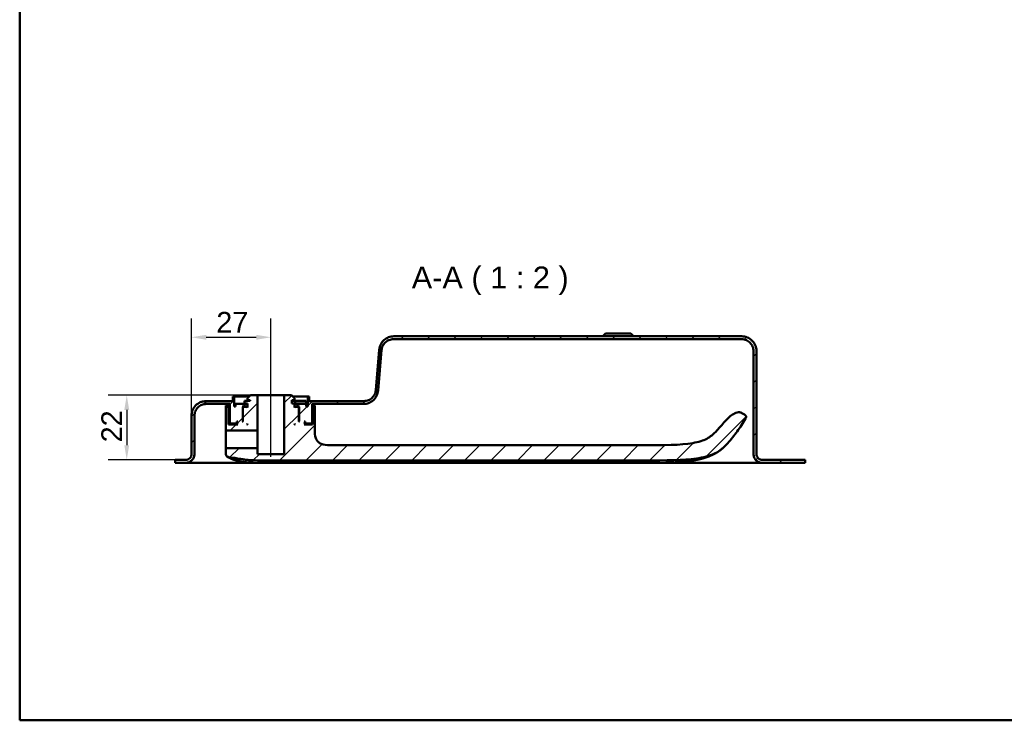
# Model space of a CAD drawing. Header units: millimetres. Extents: x 20 to 833, y 20 to 574.
# Tile 1 of 14: x 20 to 355, y 20 to 258. Entities that reach past the tile are written whole.
import ezdxf

# ---------------------------------------------------------------- set-up
doc = ezdxf.new("R2010")
doc.units = ezdxf.units.MM
doc.header["$LTSCALE"] = 2
for name, color, linetype, lineweight in [('Bemaßungen(DIN)', 7, 'Continuous', 25), ('Mittellinie(DIN)', 7, 'Continuous', 25), ('Sichtbare Kanten(DIN)', 7, 'Continuous', 50), ('Skizziergeometrie(DIN)', 7, 'Continuous', 50), ('Symbole(DIN)', 7, 'Continuous', 25)]:
    doc.layers.add(name, color=color, linetype=linetype, lineweight=lineweight)
doc.layers.add('Schraffur', color=179, linetype='Continuous', lineweight=9, true_color=0x1e1e47)
doc.styles.add('Aktuell-DINGroßer Text', font='arial.ttf')
doc.styles.add('STANDARD-DIN~0', font='arial.ttf')
doc.dimstyles.new('CAD-LAN', dxfattribs={"dimscale": 2, "dimtxt": 3.5, "dimasz": 2.5, "dimexe": 3.175, "dimexo": 0, "dimgap": 0.8, "dimtad": 1, "dimrnd": 1e-08, "dimtxsty": 'STANDARD-DIN~0', "dimcen": 0.09, "dimdle": 10, "dimclrd": 250, "dimclre": 250, "dimclrt": 250, "dimadec": 0, "dimazin": 2, "dimtfac": 1, "dimtmove": 0, "dimatfit": 3, "dimfxl": 1, "dimtolj": 1, "dimtzin": 0, "dimlwd": 25, "dimlwe": 25, "dimarcsym": 0})

# ---------------------------------------------------------------- blocks, each defined once
blk = doc.blocks.new('Ränder Standardrahmen')
at = {"layer": 'Skizziergeometrie(DIN)', "flags": 128}
blk.add_lwpolyline([(10, 10), (10, 287), (410, 287), (410, 10), (10, 10)], dxfattribs=at)
blk = doc.blocks.new('*D26')
at = {"layer": 'Bemaßungen(DIN)', "color": 250, "linetype": 'Continuous', "lineweight": 25, "true_color": 0x3f3f3f, "transparency": 16777216}
for p, q in [((78.38, 123.5), (78.38, 156.52)), ((105.38, 135.5), (105.38, 156.52)), ((83.38, 150.17), (100.38, 150.17))]:
    blk.add_line(p, q, dxfattribs=at)
at = {"layer": 'Bemaßungen(DIN)', "color": 250, "linetype": 'Continuous', "true_color": 0x3f3f3f, "transparency": 16777216}
for points in [[(83.38, 151), (83.38, 149.33), (78.38, 150.17)], [(100.38, 151), (100.38, 149.33), (105.38, 150.17)]]:
    blk.add_solid(points, dxfattribs=at)
at = {"layer": 'Defpoints', "color": 0, "linetype": 'Continuous', "transparency": 16777216}
for p in [(105.38, 150.17), (105.38, 135.5), (78.38, 123.5)]:
    blk.add_point(p, dxfattribs=at)
at = {"layer": 'Bemaßungen(DIN)', "color": 250, "linetype": 'Continuous', "lineweight": 25, "true_color": 0x3f3f3f, "transparency": 16777216, "insert": (86.81, 158.79), "char_height": 7, "attachment_point": 1, "style": 'STANDARD-DIN~0'}
blk.add_mtext('\\A1;27', dxfattribs=at)
blk = doc.blocks.new('*D27')
at = {"layer": 'Bemaßungen(DIN)', "color": 250, "linetype": 'Continuous', "lineweight": 25, "true_color": 0x3f3f3f, "transparency": 16777216}
for p, q in [((98.38, 130.5), (50.03, 130.5)), ((56.38, 125.5), (56.38, 113.5)), ((73.88, 108.5), (50.03, 108.5))]:
    blk.add_line(p, q, dxfattribs=at)
at = {"layer": 'Bemaßungen(DIN)', "color": 250, "linetype": 'Continuous', "true_color": 0x3f3f3f, "transparency": 16777216}
for points in [[(55.55, 125.5), (57.22, 125.5), (56.38, 130.5)], [(55.55, 113.5), (57.22, 113.5), (56.38, 108.5)]]:
    blk.add_solid(points, dxfattribs=at)
at = {"layer": 'Defpoints', "color": 0, "linetype": 'Continuous', "transparency": 16777216}
for p in [(98.38, 130.5), (56.38, 108.5), (73.88, 108.5)]:
    blk.add_point(p, dxfattribs=at)
at = {"layer": 'Bemaßungen(DIN)', "color": 250, "linetype": 'Continuous', "lineweight": 25, "true_color": 0x3f3f3f, "transparency": 16777216, "insert": (47.75, 114.46), "char_height": 7, "attachment_point": 1, "rotation": 90, "style": 'STANDARD-DIN~0'}
blk.add_mtext('\\A1;22', dxfattribs=at)

msp = doc.modelspace()

# ---------------------------------------------------------------- hatches: boundary and pattern name
at = {"layer": 'Schraffur'}
h = msp.add_hatch(dxfattribs=at)
h.set_pattern_fill('ANSI31', color=256, scale=50.8, style=0)
h.set_pattern_definition([(45, (0, 0), (-4.49013, 4.49013), [])])
edge = h.paths.add_edge_path()
edge.add_spline(control_points=[(79.384, 123.5), (79.384, 123.778), (79.412, 124.055), (79.525, 124.591), (79.607, 124.848), (79.925, 125.578), (80.229, 126.015), (80.976, 126.735), (81.409, 127.017), (82.361, 127.402), (82.868, 127.5), (83.384, 127.5)], knot_values=[-0.6314442, -0.6314442, -0.6314442, -0.6314442, -0.5478443, -0.5478443, -0.4667749, -0.4667749, -0.3085769, -0.3085769, -0.1547676, -0.1547676, 0, 0, 0, 0], degree=3, periodic=0)
edge.add_line((83.384, 127.5), (91.384, 127.5))
edge.add_line((91.384, 127.5), (91.384, 121.1))
edge.add_line((91.384, 121.1), (91.584, 120.9))
edge.add_line((91.584, 120.9), (93.684, 120.9))
edge.add_line((93.684, 120.9), (93.784, 121))
edge.add_line((93.784, 121), (93.784, 121.5))
edge.add_line((93.784, 121.5), (94.084, 121.5))
edge.add_line((94.084, 121.5), (93.884, 121.3))
edge.add_line((93.884, 121.3), (93.884, 120.7))
edge.add_line((93.884, 120.7), (94.084, 120.5))
edge.add_line((94.084, 120.5), (90.944, 120.5))
edge.add_line((90.944, 120.5), (90.944, 127))
edge.add_line((90.944, 127), (90.06, 127))
edge.add_line((90.06, 127), (90.06, 118.699))
edge.add_spline(control_points=[(90.06, 118.699), (90.06, 118.686), (90.062, 118.672), (90.067, 118.645), (90.071, 118.632), (90.087, 118.596), (90.102, 118.574), (90.14, 118.538), (90.161, 118.524), (90.209, 118.504), (90.234, 118.499), (90.26, 118.5)], knot_values=[-0.0315719, -0.0315719, -0.0315719, -0.0315719, -0.0273922, -0.0273922, -0.0233389, -0.0233389, -0.0154291, -0.0154291, -0.0077385, -0.0077385, 0, 0, 0, 0], degree=3, periodic=0)
edge.add_line((90.26, 118.5), (100.834, 118.5))
edge.add_line((100.834, 118.5), (100.834, 130.5))
edge.add_line((100.834, 130.5), (98.384, 130.5))
edge.add_line((98.384, 130.5), (97.384, 129.5))
edge.add_line((97.384, 129.5), (97.384, 128.8))
edge.add_line((97.384, 128.8), (98.284, 128.8))
edge.add_line((98.284, 128.8), (98.284, 128.6))
edge.add_line((98.284, 128.6), (96.367, 128.6))
edge.add_line((96.367, 128.6), (96.367, 127.7))
edge.add_line((96.367, 127.7), (97.384, 127.7))
edge.add_line((97.384, 127.7), (97.384, 126.3))
edge.add_line((97.384, 126.3), (97.184, 126.5))
edge.add_line((97.184, 126.5), (96.084, 126.5))
edge.add_line((96.084, 126.5), (95.884, 126.3))
edge.add_line((95.884, 126.3), (95.884, 121.5))
edge.add_line((95.884, 121.5), (95.634, 121.5))
edge.add_line((95.634, 121.5), (95.834, 121.7))
edge.add_line((95.834, 121.7), (95.834, 126.5))
edge.add_line((95.834, 126.5), (95.634, 126.7))
edge.add_line((95.634, 126.7), (96.384, 126.7))
edge.add_line((96.384, 126.7), (96.384, 127.5))
edge.add_line((96.384, 127.5), (93.384, 127.5))
edge.add_line((93.384, 127.5), (93.384, 126.7))
edge.add_line((93.384, 126.7), (92.884, 126.7))
edge.add_line((92.884, 126.7), (92.884, 130))
edge.add_line((92.884, 130), (92.384, 130))
edge.add_line((92.384, 130), (92.384, 128.5))
edge.add_line((92.384, 128.5), (83.384, 128.5))
edge.add_spline(control_points=[(83.384, 128.5), (83.036, 128.5), (82.69, 128.464), (82.019, 128.323), (81.698, 128.22), (80.785, 127.823), (80.24, 127.443), (79.34, 126.509), (78.987, 125.968), (78.506, 124.779), (78.384, 124.145), (78.384, 123.5)], knot_values=[-0.7893052, -0.7893052, -0.7893052, -0.7893052, -0.6848053, -0.6848053, -0.5834686, -0.5834686, -0.3857211, -0.3857211, -0.1934595, -0.1934595, 0, 0, 0, 0], degree=3, periodic=0)
edge.add_line((78.384, 123.5), (78.384, 110.5))
edge.add_spline(control_points=[(78.384, 110.5), (78.384, 110.361), (78.369, 110.222), (78.313, 109.954), (78.272, 109.825), (78.113, 109.46), (77.961, 109.242), (77.587, 108.882), (77.371, 108.741), (76.895, 108.548), (76.642, 108.5), (76.384, 108.5)], knot_values=[-0.3157221, -0.3157221, -0.3157221, -0.3157221, -0.2739221, -0.2739221, -0.2333875, -0.2333875, -0.1542884, -0.1542884, -0.0773838, -0.0773838, -0.0000019, -0.0000019, -0.0000019, -0.0000019], degree=3, periodic=0)
edge.add_line((76.384, 108.5), (73.884, 108.5))
edge.add_line((73.884, 108.5), (73.884, 108.47))
edge.add_line((73.884, 108.47), (72.884, 108.47))
edge.add_line((72.884, 108.47), (72.884, 107.5))
edge.add_line((72.884, 107.5), (76.384, 107.5))
edge.add_spline(control_points=[(76.384, 107.5), (76.592, 107.5), (76.8, 107.521), (77.202, 107.606), (77.395, 107.667), (77.943, 107.906), (78.27, 108.134), (78.81, 108.694), (79.021, 109.019), (79.31, 109.732), (79.384, 110.113), (79.384, 110.5)], knot_values=[-0.4735814, -0.4735814, -0.4735814, -0.4735814, -0.4108832, -0.4108832, -0.3500812, -0.3500812, -0.2314327, -0.2314327, -0.1160757, -0.1160757, 0, 0, 0, 0], degree=3, periodic=0)
edge.add_line((79.384, 110.5), (79.384, 123.5))
h.paths.add_polyline_path([(97.184, 120.5), (97.384, 120.7), (97.384, 120.5)], flags=0)
edge = h.paths.add_edge_path()
edge.add_spline(control_points=[(265.384, 149.5), (265.662, 149.5), (265.939, 149.471), (266.475, 149.358), (266.732, 149.276), (267.462, 148.958), (267.899, 148.654), (268.619, 147.907), (268.901, 147.474), (269.286, 146.523), (269.384, 146.016), (269.384, 145.5)], knot_values=[-0.6314442, -0.6314442, -0.6314442, -0.6314442, -0.5478443, -0.5478443, -0.4667749, -0.4667749, -0.3085769, -0.3085769, -0.1547676, -0.1547676, 0, 0, 0, 0], degree=3, periodic=0)
edge.add_line((269.384, 145.5), (269.384, 110.5))
edge.add_spline(control_points=[(269.384, 110.5), (269.384, 110.291), (269.405, 110.083), (269.49, 109.681), (269.551, 109.488), (269.79, 108.941), (270.018, 108.613), (270.578, 108.073), (270.903, 107.862), (271.616, 107.573), (271.997, 107.5), (272.384, 107.5)], knot_values=[-0.4735831, -0.4735831, -0.4735831, -0.4735831, -0.4108832, -0.4108832, -0.3500812, -0.3500812, -0.2314327, -0.2314327, -0.1160757, -0.1160757, -0.0000071, -0.0000071, -0.0000071, -0.0000071], degree=3, periodic=0)
edge.add_line((272.384, 107.5), (286.884, 107.5))
edge.add_line((286.884, 107.5), (286.884, 108.5))
edge.add_line((286.884, 108.5), (272.384, 108.5))
edge.add_spline(control_points=[(272.384, 108.5), (272.244, 108.5), (272.106, 108.514), (271.838, 108.57), (271.709, 108.611), (271.344, 108.77), (271.126, 108.922), (270.766, 109.296), (270.625, 109.512), (270.432, 109.988), (270.384, 110.242), (270.384, 110.5)], knot_values=[-0.3157143, -0.3157143, -0.3157143, -0.3157143, -0.2739221, -0.2739221, -0.2333875, -0.2333875, -0.1542884, -0.1542884, -0.0773838, -0.0773838, 0, 0, 0, 0], degree=3, periodic=0)
edge.add_line((270.384, 110.5), (270.384, 145.5))
edge.add_spline(control_points=[(270.384, 145.5), (270.384, 145.848), (270.348, 146.194), (270.207, 146.864), (270.104, 147.186), (269.707, 148.098), (269.327, 148.643), (268.393, 149.543), (267.852, 149.896), (266.663, 150.378), (266.028, 150.5), (265.384, 150.5)], knot_values=[-0.7893052, -0.7893052, -0.7893052, -0.7893052, -0.6848053, -0.6848053, -0.5834686, -0.5834686, -0.3857211, -0.3857211, -0.1934595, -0.1934595, 0, 0, 0, 0], degree=3, periodic=0)
edge.add_line((265.384, 150.5), (147.157, 150.5))
edge.add_spline(control_points=[(147.157, 150.5), (146.546, 150.5), (145.943, 150.39), (144.822, 149.961), (144.312, 149.654), (143.385, 148.844), (142.986, 148.333), (142.405, 147.187), (142.23, 146.567), (142.175, 145.925)], knot_values=[-0.746746, -0.746746, -0.746746, -0.746746, -0.5633329, -0.5633329, -0.3859905, -0.3859905, -0.193102, -0.193102, 0, 0, 0, 0], degree=3, periodic=0)
edge.add_line((142.175, 145.925), (140.999, 132.159))
edge.add_spline(control_points=[(140.999, 132.159), (140.957, 131.672), (140.828, 131.199), (140.41, 130.335), (140.131, 129.949), (139.422, 129.265), (138.987, 128.982), (138.035, 128.597), (137.528, 128.5), (137.013, 128.5)], knot_values=[-0.5973968, -0.5973968, -0.5973968, -0.5973968, -0.4506663, -0.4506663, -0.3087924, -0.3087924, -0.1544816, -0.1544816, 0, 0, 0, 0], degree=3, periodic=0)
edge.add_line((137.013, 128.5), (118.384, 128.5))
edge.add_line((118.384, 128.5), (118.384, 130))
edge.add_line((118.384, 130), (117.884, 130))
edge.add_line((117.884, 130), (117.884, 126.7))
edge.add_line((117.884, 126.7), (117.384, 126.7))
edge.add_line((117.384, 126.7), (117.384, 127.5))
edge.add_line((117.384, 127.5), (114.384, 127.5))
edge.add_line((114.384, 127.5), (114.384, 126.7))
edge.add_line((114.384, 126.7), (115.134, 126.7))
edge.add_line((115.134, 126.7), (114.934, 126.5))
edge.add_line((114.934, 126.5), (114.934, 121.7))
edge.add_line((114.934, 121.7), (115.134, 121.5))
edge.add_line((115.134, 121.5), (114.884, 121.5))
edge.add_line((114.884, 121.5), (114.884, 126.3))
edge.add_line((114.884, 126.3), (114.684, 126.5))
edge.add_line((114.684, 126.5), (113.584, 126.5))
edge.add_line((113.584, 126.5), (113.384, 126.3))
edge.add_line((113.384, 126.3), (113.384, 127.7))
edge.add_line((113.384, 127.7), (112.484, 127.7))
edge.add_line((112.484, 127.7), (112.484, 128.8))
edge.add_line((112.484, 128.8), (113.384, 128.8))
edge.add_line((113.384, 128.8), (113.384, 129.5))
edge.add_line((113.384, 129.5), (112.384, 130.5))
edge.add_line((112.384, 130.5), (109.934, 130.5))
edge.add_line((109.934, 130.5), (109.934, 110.5))
edge.add_line((109.934, 110.5), (100.834, 110.5))
edge.add_line((100.834, 110.5), (100.834, 112.5))
edge.add_line((100.834, 112.5), (90.26, 112.5))
edge.add_spline(control_points=[(90.26, 112.5), (90.246, 112.5), (90.232, 112.498), (90.206, 112.493), (90.193, 112.489), (90.156, 112.473), (90.134, 112.458), (90.098, 112.42), (90.084, 112.399), (90.065, 112.351), (90.06, 112.326), (90.06, 112.3)], knot_values=[-0.0315719, -0.0315719, -0.0315719, -0.0315719, -0.0273918, -0.0273918, -0.0233382, -0.0233382, -0.0154284, -0.0154284, -0.0077381, -0.0077381, 0, 0, 0, 0], degree=3, periodic=0)
edge.add_line((90.06, 112.3), (90.06, 110.724))
edge.add_spline(control_points=[(90.06, 110.724), (90.06, 110.573), (90.06, 110.425), (90.096, 110.194), (90.121, 110.109), (90.204, 109.947), (90.262, 109.879), (90.466, 109.708), (90.64, 109.629), (90.82, 109.548)], knot_values=[-0.1648888, -0.1648888, -0.1648888, -0.1648888, -0.1216223, -0.1216223, -0.0914607, -0.0914607, -0.0593273, -0.0593273, -0.0000074, -0.0000074, -0.0000074, -0.0000074], degree=3, periodic=0)
edge.add_line((90.82, 109.548), (91.389, 109.291))
edge.add_spline(control_points=[(91.389, 109.291), (91.442, 109.267), (91.483, 109.249), (91.578, 109.23), (91.624, 109.233), (91.683, 109.234)], knot_values=[-0.0352044, -0.0352044, -0.0352044, -0.0352044, -0.0177737, -0.0177737, 0, 0, 0, 0], degree=3, periodic=0)
edge.add_spline(control_points=[(91.683, 109.234), (92.32, 109.255), (92.955, 109.188), (94.235, 108.984), (94.864, 108.846), (95.461, 108.743)], knot_values=[-0.3581126, -0.3581126, -0.3581126, -0.3581126, -0.1813191, -0.1813191, 0, 0, 0, 0], degree=3, periodic=0)
edge.add_spline(control_points=[(95.461, 108.743), (95.896, 108.668), (96.337, 108.607), (97.261, 108.502), (97.754, 108.461), (98.242, 108.429)], knot_values=[-0.279174, -0.279174, -0.279174, -0.279174, -0.1469208, -0.1469208, 0, 0, 0, 0], degree=3, periodic=0)
edge.add_spline(control_points=[(98.242, 108.429), (99.374, 108.356), (100.619, 108.333), (102.885, 108.313), (104.065, 108.315), (105.244, 108.315)], knot_values=[-0.6798684, -0.6798684, -0.6798684, -0.6798684, -0.3539335, -0.3539335, 0, 0, 0, 0], degree=3, periodic=0)
edge.add_line((105.244, 108.315), (232.098, 108.316))
edge.add_spline(control_points=[(232.098, 108.316), (239.975, 108.316), (245.544, 108.316), (252.396, 109.318), (254.405, 109.862), (258.279, 111.704), (259.547, 112.996), (260.61, 114.176)], knot_values=[-1.5083222, -1.5083222, -1.5083222, -1.5083222, -0.8447784, -0.8447784, -0.4766175, -0.4766175, 0, 0, 0, 0], degree=3, periodic=0)
edge.add_spline(control_points=[(260.61, 114.176), (261.757, 115.45), (262.832, 116.781), (264.85, 119.569), (265.785, 121.019), (266.646, 122.516)], knot_values=[-1.0323361, -1.0323361, -1.0323361, -1.0323361, -0.5182091, -0.5182091, -0.0000071, -0.0000071, -0.0000071, -0.0000071], degree=3, periodic=0)
edge.add_spline(control_points=[(266.646, 122.516), (266.733, 122.668), (266.821, 122.823), (266.885, 123.051), (266.896, 123.124), (266.888, 123.267), (266.871, 123.332), (266.803, 123.472), (266.747, 123.539), (266.573, 123.701), (266.433, 123.787), (266.295, 123.872)], knot_values=[-0.1747326, -0.1747326, -0.1747326, -0.1747326, -0.122642, -0.122642, -0.09872, -0.09872, -0.076506, -0.076506, -0.0486237, -0.0486237, -0.000008, -0.000008, -0.000008, -0.000008], degree=3, periodic=0)
edge.add_line((266.295, 123.872), (265.428, 124.402))
edge.add_spline(control_points=[(265.428, 124.402), (265.328, 124.463), (265.219, 124.529), (264.973, 124.639), (264.834, 124.686), (264.457, 124.742), (264.187, 124.742), (263.228, 124.504), (262.642, 124.154), (260.229, 122.506), (258.384, 119.974), (256.407, 117.937)], knot_values=[-1.2874361, -1.2874361, -1.2874361, -1.2874361, -1.2013746, -1.2013746, -1.1219386, -1.1219386, -1.0228769, -1.0228769, -0.8514442, -0.8514442, -0.0000003, -0.0000003, -0.0000003, -0.0000003], degree=3, periodic=0)
edge.add_spline(control_points=[(256.407, 117.937), (255.663, 117.17), (254.816, 116.386), (252.285, 115.074), (250.765, 114.579), (244.532, 113.488), (238.949, 113.488), (232.098, 113.488)], knot_values=[-4.1260149, -4.1260149, -4.1260149, -4.1260149, -3.0511221, -3.0511221, -2.0553656, -2.0553656, 0, 0, 0, 0], degree=3, periodic=0)
edge.add_line((232.098, 113.488), (126.247, 113.488))
edge.add_spline(control_points=[(126.247, 113.488), (125.119, 113.488), (124.037, 113.488), (122.654, 113.852), (122.24, 114.021), (121.521, 114.507), (121.234, 114.8), (120.716, 115.59), (120.541, 116.086), (120.247, 117.482), (120.247, 118.464), (120.247, 119.488)], knot_values=[-1.1173729, -1.1173729, -1.1173729, -1.1173729, -0.7826717, -0.7826717, -0.6296764, -0.6296764, -0.486522, -0.486522, -0.3073065, -0.3073065, 0, 0, 0, 0], degree=3, periodic=0)
edge.add_line((120.247, 119.488), (120.247, 127))
edge.add_line((120.247, 127), (119.545, 127))
edge.add_line((119.545, 127), (119.545, 120.5))
edge.add_line((119.545, 120.5), (116.684, 120.5))
edge.add_line((116.684, 120.5), (116.884, 120.7))
edge.add_line((116.884, 120.7), (116.884, 121.3))
edge.add_line((116.884, 121.3), (116.684, 121.5))
edge.add_line((116.684, 121.5), (116.984, 121.5))
edge.add_line((116.984, 121.5), (116.984, 121))
edge.add_line((116.984, 121), (117.084, 120.9))
edge.add_line((117.084, 120.9), (119.184, 120.9))
edge.add_line((119.184, 120.9), (119.384, 121.1))
edge.add_line((119.384, 121.1), (119.384, 127.5))
edge.add_line((119.384, 127.5), (136.809, 127.5))
edge.add_spline(control_points=[(136.809, 127.5), (137.419, 127.5), (138.019, 127.609), (139.138, 128.035), (139.647, 128.341), (140.574, 129.148), (140.974, 129.658), (141.557, 130.802), (141.734, 131.423), (141.79, 132.064)], knot_values=[-0.7457209, -0.7457209, -0.7457209, -0.7457209, -0.5628408, -0.5628408, -0.3859976, -0.3859976, -0.1930948, -0.1930948, 0, 0, 0, 0], degree=3, periodic=0)
edge.add_line((141.79, 132.064), (142.996, 145.848))
edge.add_spline(control_points=[(142.996, 145.848), (143.039, 146.334), (143.168, 146.805), (143.585, 147.667), (143.864, 148.051), (144.572, 148.734), (145.007, 149.017), (145.96, 149.402), (146.466, 149.5), (146.981, 149.5)], knot_values=[-0.5965767, -0.5965767, -0.5965767, -0.5965767, -0.4502726, -0.4502726, -0.3087981, -0.3087981, -0.1544759, -0.1544759, 0, 0, 0, 0], degree=3, periodic=0)
edge.add_line((146.981, 149.5), (265.384, 149.5))
h.paths.add_polyline_path([(113.384, 120.7), (113.584, 120.5), (113.384, 120.5)], flags=0)

# ---------------------------------------------------------------- linework, layer by layer
at = {"layer": 'Mittellinie(DIN)', "linetype": 'Continuous'}
msp.add_line((105.384, 109.5), (105.384, 135.5), dxfattribs=at)
at = {"layer": 'Sichtbare Kanten(DIN)'}
for p, q in [((219.134, 151.5), (218.134, 150.5)), ((219.134, 151.5), (227.634, 151.5)), ((227.634, 151.5), (228.634, 150.5)), ((146.981, 149.5), (265.384, 149.5)), ((265.384, 150.5), (147.157, 150.5)), ((142.175, 145.925), (140.999, 132.159)), ((141.79, 132.064), (142.996, 145.848)), ((269.384, 145.5), (269.384, 110.5)), ((270.384, 110.5), (270.384, 145.5)), ((270.384, 145.5), (270.384, 145.5)), ((270.384, 145.5), (270.384, 110.5)), ((98.384, 130.5), (97.384, 129.5)), ((100.834, 130.5), (98.384, 130.5)), ((100.834, 118.5), (100.834, 130.5)), ((100.834, 130.5), (109.934, 130.5)), ((112.384, 130.5), (109.934, 130.5)), ((109.934, 130.5), (109.934, 110.5)), ((113.384, 129.5), (112.384, 130.5)), ((92.384, 128.5), (83.384, 128.5)), ((83.384, 127.5), (91.384, 127.5)), ((91.384, 127.5), (91.384, 121.1)), ((92.884, 130), (92.384, 130)), ((92.384, 130), (92.384, 128.5)), ((92.884, 126.7), (92.884, 130)), ((92.884, 130), (97.884, 130)), ((96.384, 127.5), (93.384, 127.5)), ((93.384, 127.5), (93.384, 126.7)), ((98.284, 128.6), (96.367, 128.6)), ((96.367, 128.6), (96.367, 127.7)), ((96.367, 127.7), (97.384, 127.7)), ((96.384, 126.7), (96.384, 127.5)), ((96.384, 127.5), (97.384, 127.5)), ((97.384, 129.5), (97.384, 128.8)), ((97.384, 128.8), (98.284, 128.8)), ((97.384, 127.7), (97.384, 126.3)), ((98.284, 128.8), (98.284, 128.6)), ((112.484, 127.7), (112.484, 128.8)), ((112.484, 128.8), (113.384, 128.8)), ((113.642, 128.6), (112.484, 128.6)), ((113.384, 127.7), (112.484, 127.7)), ((112.884, 130), (117.884, 130)), ((113.384, 128.8), (113.384, 129.5)), ((113.384, 126.3), (113.384, 127.7)), ((113.384, 127.7), (113.642, 127.7)), ((113.384, 127.5), (114.384, 127.5)), ((117.342, 128.6), (113.642, 128.6)), ((113.642, 128.6), (113.642, 127.7)), ((113.642, 127.7), (117.342, 127.7)), ((117.384, 127.5), (114.384, 127.5)), ((114.384, 127.5), (114.384, 126.7)), ((117.342, 128.6), (117.342, 127.7)), ((117.384, 126.7), (117.384, 127.5)), ((118.384, 130), (117.884, 130)), ((117.884, 130), (117.884, 126.7)), ((118.384, 128.5), (118.384, 130)), ((137.013, 128.5), (118.384, 128.5)), ((119.384, 121.1), (119.384, 127.5)), ((119.384, 127.5), (136.809, 127.5)), ((90.944, 127), (90.06, 127)), ((90.06, 127), (90.06, 118.699)), ((90.944, 120.5), (90.944, 127)), ((91.384, 127), (90.944, 127)), ((93.384, 126.7), (92.884, 126.7)), ((95.834, 126.5), (95.634, 126.7)), ((95.634, 126.7), (96.384, 126.7)), ((95.834, 121.7), (95.834, 126.5)), ((95.834, 126.5), (96.084, 126.5)), ((96.084, 126.5), (95.884, 126.3)), ((95.884, 126.3), (95.884, 121.5)), ((97.184, 126.5), (96.084, 126.5)), ((97.384, 126.7), (96.384, 126.7)), ((97.384, 126.3), (97.184, 126.5)), ((97.384, 126.5), (97.184, 126.5)), ((114.384, 126.7), (113.384, 126.7)), ((113.584, 126.5), (113.384, 126.3)), ((113.584, 126.5), (113.384, 126.5)), ((114.684, 126.5), (113.584, 126.5)), ((114.384, 126.7), (115.134, 126.7)), ((114.884, 126.3), (114.684, 126.5)), ((114.684, 126.5), (114.934, 126.5)), ((114.884, 121.5), (114.884, 126.3)), ((115.134, 126.7), (114.934, 126.5)), ((114.934, 126.5), (114.934, 121.7)), ((117.884, 126.7), (117.384, 126.7)), ((119.545, 127), (119.384, 127)), ((120.247, 127), (119.545, 127)), ((119.545, 127), (119.545, 120.5)), ((120.247, 119.488), (120.247, 127)), ((266.295, 123.872), (265.428, 124.402)), ((78.384, 123.5), (78.384, 110.5)), ((78.384, 110.5), (78.384, 123.5)), ((79.384, 110.5), (79.384, 123.5)), ((94.084, 120.5), (90.944, 120.5)), ((91.384, 121.1), (91.584, 120.9)), ((91.584, 120.9), (93.684, 120.9)), ((93.684, 120.9), (93.784, 121)), ((93.684, 120.9), (93.884, 120.9)), ((93.784, 121), (93.784, 121.5)), ((93.784, 121.5), (94.084, 121.5)), ((93.884, 121), (93.784, 121)), ((94.084, 121.5), (93.884, 121.3)), ((93.884, 121.3), (93.884, 120.7)), ((93.884, 120.7), (94.084, 120.5)), ((95.634, 121.5), (95.834, 121.7)), ((95.884, 121.5), (95.634, 121.5)), ((95.884, 121.7), (95.834, 121.7)), ((97.184, 120.5), (97.384, 120.7)), ((97.384, 120.5), (97.184, 120.5)), ((97.384, 120.7), (97.384, 120.5)), ((113.384, 120.7), (113.584, 120.5)), ((113.384, 120.5), (113.384, 120.7)), ((113.584, 120.5), (113.384, 120.5)), ((114.934, 121.7), (114.884, 121.7)), ((115.134, 121.5), (114.884, 121.5)), ((114.934, 121.7), (115.134, 121.5)), ((116.884, 121.3), (116.684, 121.5)), ((116.684, 121.5), (116.984, 121.5)), ((116.684, 120.5), (116.884, 120.7)), ((119.545, 120.5), (116.684, 120.5)), ((116.884, 120.7), (116.884, 121.3)), ((116.984, 121), (116.884, 121)), ((116.884, 120.9), (117.084, 120.9)), ((116.984, 121.5), (116.984, 121)), ((116.984, 121), (117.084, 120.9)), ((117.084, 120.9), (119.184, 120.9)), ((119.184, 120.9), (119.384, 121.1)), ((90.26, 118.5), (100.834, 118.5)), ((100.834, 118.5), (100.834, 115.5)), ((100.834, 115.5), (100.834, 112.5)), ((78.384, 110.5), (78.384, 110.5)), ((90.06, 112.3), (90.06, 110.724)), ((100.834, 112.5), (90.26, 112.5)), ((100.834, 110.5), (100.834, 112.5)), ((109.934, 110.5), (100.834, 110.5)), ((232.098, 113.488), (126.247, 113.488)), ((73.884, 108.47), (72.884, 108.47)), ((72.884, 108.47), (72.884, 107.5)), ((72.884, 107.5), (72.884, 108.47)), ((72.884, 107.5), (76.384, 107.5)), ((76.384, 108.5), (73.884, 108.5)), ((73.884, 108.5), (73.884, 108.47)), ((73.884, 108.5), (73.884, 108.47)), ((76.408, 107.5), (81.696, 107.5)), ((81.696, 107.5), (101.922, 107.5)), ((90.82, 109.548), (91.389, 109.291)), ((101.922, 107.5), (246.845, 107.5)), ((105.244, 108.315), (232.098, 108.316)), ((286.884, 108.5), (272.384, 108.5)), ((272.384, 107.5), (286.884, 107.5)), ((286.884, 107.5), (286.884, 108.5)), ((286.884, 107.5), (286.884, 108.47)), ((286.884, 107.5), (286.884, 107.5))]:
    msp.add_line(p, q, dxfattribs=at)
for points, degree, knots in [([(147.157, 150.5), (146.546, 150.5), (145.943, 150.39), (144.822, 149.961), (144.312, 149.654), (143.385, 148.844), (142.986, 148.333), (142.405, 147.187), (142.23, 146.567), (142.175, 145.925)], 3, [-0.74674605, -0.74674605, -0.74674605, -0.74674605, -0.56333292, -0.56333292, -0.38599047, -0.38599047, -0.19310203, -0.19310203, 0, 0, 0, 0]), ([(142.996, 145.848), (143.039, 146.334), (143.168, 146.805), (143.585, 147.667), (143.864, 148.051), (144.572, 148.734), (145.007, 149.017), (145.96, 149.402), (146.466, 149.5), (146.981, 149.5)], 3, [-0.59657674, -0.59657674, -0.59657674, -0.59657674, -0.45027262, -0.45027262, -0.30879806, -0.30879806, -0.15447588, -0.15447588, 0, 0, 0, 0]), ([(270.384, 145.5), (270.384, 145.848), (270.348, 146.194), (270.207, 146.864), (270.104, 147.186), (269.707, 148.098), (269.327, 148.643), (268.393, 149.543), (267.852, 149.896), (266.663, 150.378), (266.028, 150.5), (265.384, 150.5)], 3, [-0.78930523, -0.78930523, -0.78930523, -0.78930523, -0.68480532, -0.68480532, -0.58346864, -0.58346864, -0.38572109, -0.38572109, -0.19345948, -0.19345948, 0, 0, 0, 0]), ([(265.384, 149.5), (265.662, 149.5), (265.939, 149.471), (266.475, 149.358), (266.732, 149.276), (267.462, 148.958), (267.899, 148.654), (268.619, 147.907), (268.901, 147.474), (269.286, 146.523), (269.384, 146.016), (269.384, 145.5)], 3, [-0.63144419, -0.63144419, -0.63144419, -0.63144419, -0.54784426, -0.54784426, -0.46677491, -0.46677491, -0.30857687, -0.30857687, -0.15476758, -0.15476758, 0, 0, 0, 0]), ([(136.809, 127.5), (137.419, 127.5), (138.019, 127.609), (139.138, 128.035), (139.647, 128.341), (140.574, 129.148), (140.974, 129.658), (141.557, 130.802), (141.734, 131.423), (141.79, 132.064)], 3, [-0.74572093, -0.74572093, -0.74572093, -0.74572093, -0.56284077, -0.56284077, -0.38599757, -0.38599757, -0.19309485, -0.19309485, 0, 0, 0, 0]), ([(140.999, 132.159), (140.957, 131.672), (140.828, 131.199), (140.41, 130.335), (140.131, 129.949), (139.422, 129.265), (138.987, 128.982), (138.035, 128.597), (137.528, 128.5), (137.013, 128.5)], 3, [-0.59739685, -0.59739685, -0.59739685, -0.59739685, -0.45066634, -0.45066634, -0.30879238, -0.30879238, -0.15448162, -0.15448162, -0.00000002, -0.00000002, -0.00000002, -0.00000002]), ([(83.384, 128.5), (83.036, 128.5), (82.69, 128.464), (82.019, 128.323), (81.698, 128.22), (80.785, 127.823), (80.24, 127.443), (79.34, 126.509), (78.987, 125.968), (78.506, 124.779), (78.384, 124.145), (78.384, 123.5)], 3, [-0.78930523, -0.78930523, -0.78930523, -0.78930523, -0.68480532, -0.68480532, -0.58346864, -0.58346864, -0.38572109, -0.38572109, -0.19345948, -0.19345948, 0, 0, 0, 0]), ([(79.384, 123.5), (79.384, 123.778), (79.412, 124.055), (79.525, 124.591), (79.607, 124.848), (79.925, 125.578), (80.229, 126.015), (80.976, 126.735), (81.409, 127.017), (82.361, 127.402), (82.868, 127.5), (83.384, 127.5)], 3, [-0.63144419, -0.63144419, -0.63144419, -0.63144419, -0.54784426, -0.54784426, -0.46677491, -0.46677491, -0.30857687, -0.30857687, -0.15476759, -0.15476759, 0, 0, 0, 0]), ([(265.428, 124.402), (265.328, 124.463), (265.219, 124.529), (264.973, 124.639), (264.834, 124.686), (264.457, 124.742), (264.187, 124.742), (263.228, 124.504), (262.642, 124.154), (260.229, 122.506), (258.384, 119.974), (256.407, 117.937)], 3, [-1.2874361, -1.2874361, -1.2874361, -1.2874361, -1.2013746, -1.2013746, -1.1219386, -1.1219386, -1.0228769, -1.0228769, -0.8514442, -0.8514442, -0.0000003, -0.0000003, -0.0000003, -0.0000003]), ([(266.646, 122.516), (266.733, 122.668), (266.821, 122.823), (266.885, 123.051), (266.896, 123.124), (266.888, 123.267), (266.871, 123.332), (266.803, 123.472), (266.747, 123.539), (266.573, 123.701), (266.433, 123.787), (266.295, 123.872)], 3, [-0.17473264, -0.17473264, -0.17473264, -0.17473264, -0.12264195, -0.12264195, -0.09871995, -0.09871995, -0.07650599, -0.07650599, -0.04862372, -0.04862372, -0.00000804, -0.00000804, -0.00000804, -0.00000804]), ([(266.295, 123.872), (266.438, 123.784), (266.586, 123.696), (266.742, 123.541), (266.777, 123.5), (266.834, 123.412), (266.857, 123.364), (266.887, 123.262), (266.893, 123.209), (266.89, 123.05), (266.859, 122.943), (266.792, 122.785), (266.762, 122.725), (266.725, 122.656), (266.716, 122.642), (266.697, 122.606), (266.686, 122.587), (266.672, 122.562), (266.668, 122.555), (266.661, 122.543), (266.659, 122.539), (266.655, 122.532), (266.653, 122.53), (266.651, 122.526), (266.65, 122.524), (266.649, 122.522), (266.648, 122.521), (266.647, 122.519), (266.646, 122.517), (266.646, 122.516)], 3, [0, 0, 0, 0, 0.05051559, 0.05051559, 0.06623846, 0.06623846, 0.08204345, 0.08204345, 0.09788017, 0.09788017, 0.12993928, 0.12993928, 0.14980794, 0.14980794, 0.15559386, 0.15559386, 0.16491787, 0.16491787, 0.16962555, 0.16962555, 0.171964, 0.171964, 0.17317906, 0.17317906, 0.1738357, 0.1738357, 0.17419008, 0.17419008, 0.17455971, 0.17455971, 0.17455971, 0.17455971]), ([(260.61, 114.176), (261.757, 115.45), (262.832, 116.781), (264.85, 119.569), (265.785, 121.019), (266.646, 122.516)], 3, [-1.0323361, -1.0323361, -1.0323361, -1.0323361, -0.5182091, -0.5182091, -0.0000071, -0.0000071, -0.0000071, -0.0000071]), ([(90.06, 118.699), (90.06, 118.686), (90.062, 118.672), (90.067, 118.645), (90.071, 118.632), (90.087, 118.596), (90.102, 118.574), (90.14, 118.538), (90.161, 118.524), (90.209, 118.504), (90.234, 118.499), (90.26, 118.499)], 3, [-0.031571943, -0.031571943, -0.031571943, -0.031571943, -0.027392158, -0.027392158, -0.023338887, -0.023338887, -0.015429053, -0.015429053, -0.007738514, -0.007738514, 0, 0, 0, 0]), ([(90.084, 115.5), (90.084, 115.917), (90.082, 116.548), (90.077, 117.29), (90.072, 117.777), (90.067, 118.178), (90.063, 118.475), (90.061, 118.659), (90.06, 118.699), (90.06, 118.699)], 3, [0, 0, 0, 0, 0.12296015, 0.18444022, 0.2459203, 0.30740037, 0.36888044, 0.43036052, 0.49150589, 0.49150589, 0.49150589, 0.49150589]), ([(126.247, 113.488), (125.119, 113.488), (124.037, 113.488), (122.654, 113.852), (122.24, 114.021), (121.521, 114.507), (121.234, 114.8), (120.716, 115.59), (120.541, 116.086), (120.247, 117.482), (120.247, 118.464), (120.247, 119.488)], 3, [-1.1173729, -1.1173729, -1.1173729, -1.1173729, -0.7826717, -0.7826717, -0.6296764, -0.6296764, -0.486522, -0.486522, -0.3073065, -0.3073065, 0, 0, 0, 0]), ([(256.407, 117.937), (255.663, 117.17), (254.816, 116.386), (252.285, 115.074), (250.765, 114.579), (244.532, 113.488), (238.949, 113.488), (232.098, 113.488)], 3, [-4.1260149, -4.1260149, -4.1260149, -4.1260149, -3.0511221, -3.0511221, -2.0553656, -2.0553656, 0, 0, 0, 0]), ([(90.06, 112.3), (90.06, 112.3), (90.061, 112.341), (90.063, 112.525), (90.067, 112.822), (90.072, 113.223), (90.077, 113.71), (90.082, 114.451), (90.084, 115.082), (90.084, 115.5)], 3, [0.49214697, 0.49214697, 0.49214697, 0.49214697, 0.5533206, 0.61480065, 0.6762807, 0.73776075, 0.7992408, 0.86072085, 0.98368095, 0.98368095, 0.98368095, 0.98368095]), ([(232.098, 108.316), (239.975, 108.316), (245.544, 108.316), (252.396, 109.318), (254.405, 109.862), (258.279, 111.704), (259.547, 112.996), (260.61, 114.176)], 3, [-1.5083222, -1.5083222, -1.5083222, -1.5083222, -0.8447784, -0.8447784, -0.4766175, -0.4766175, 0, 0, 0, 0]), ([(232.098, 107.501), (232.475, 107.501), (233.23, 107.501), (234.363, 107.502), (235.874, 107.504), (237.764, 107.521), (239.655, 107.552), (241.545, 107.61), (243.434, 107.701), (245.319, 107.838), (247.199, 108.031), (249.069, 108.298), (250.925, 108.656), (252.755, 109.131), (254.54, 109.75), (256.595, 110.703), (258.18, 111.756), (259.328, 112.783), (260.113, 113.624), (260.61, 114.176)], 5, [0, 0, 0, 0, 0, 0, 0.188639, 0.3776471, 0.5666552, 0.7556633, 0.9446714, 1.1336795, 1.3226876, 1.5116957, 1.7007038, 1.8897119, 2.07872, 2.2677281, 2.4567361, 2.6457442, 3.0237604, 3.0237604, 3.0237604, 3.0237604, 3.0237604, 3.0237604]), ([(78.384, 110.5), (78.384, 110.361), (78.369, 110.222), (78.313, 109.954), (78.272, 109.825), (78.113, 109.46), (77.961, 109.242), (77.587, 108.882), (77.371, 108.741), (76.895, 108.548), (76.642, 108.5), (76.384, 108.5)], 3, [-0.31572209, -0.31572209, -0.31572209, -0.31572209, -0.27392213, -0.27392213, -0.23338746, -0.23338746, -0.15428844, -0.15428844, -0.07738379, -0.07738379, -0.00000194, -0.00000194, -0.00000194, -0.00000194]), ([(76.384, 107.5), (76.592, 107.5), (76.8, 107.521), (77.202, 107.606), (77.395, 107.667), (77.943, 107.906), (78.27, 108.134), (78.81, 108.694), (79.021, 109.019), (79.31, 109.732), (79.384, 110.113), (79.384, 110.5)], 3, [-0.47358135, -0.47358135, -0.47358135, -0.47358135, -0.41088319, -0.41088319, -0.35008119, -0.35008119, -0.23143265, -0.23143265, -0.11607569, -0.11607569, 0, 0, 0, 0]), ([(90.26, 112.5), (90.246, 112.5), (90.232, 112.498), (90.206, 112.493), (90.193, 112.489), (90.156, 112.473), (90.134, 112.458), (90.098, 112.42), (90.084, 112.399), (90.065, 112.351), (90.06, 112.326), (90.06, 112.3)], 3, [-0.031571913, -0.031571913, -0.031571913, -0.031571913, -0.0273918, -0.0273918, -0.023338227, -0.023338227, -0.015428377, -0.015428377, -0.007738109, -0.007738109, 0, 0, 0, 0]), ([(90.06, 110.724), (90.06, 110.573), (90.06, 110.425), (90.096, 110.194), (90.121, 110.109), (90.204, 109.947), (90.262, 109.879), (90.466, 109.708), (90.64, 109.629), (90.82, 109.548)], 3, [-0.1648888, -0.1648888, -0.1648888, -0.1648888, -0.12162228, -0.12162228, -0.09146067, -0.09146067, -0.0593273, -0.0593273, -0.00000738, -0.00000738, -0.00000738, -0.00000738]), ([(269.384, 110.5), (269.384, 110.291), (269.405, 110.083), (269.49, 109.681), (269.551, 109.488), (269.79, 108.941), (270.018, 108.613), (270.578, 108.073), (270.903, 107.862), (271.616, 107.573), (271.997, 107.5), (272.384, 107.5)], 3, [-0.47358314, -0.47358314, -0.47358314, -0.47358314, -0.41088319, -0.41088319, -0.35008119, -0.35008119, -0.23143265, -0.23143265, -0.11607569, -0.11607569, -0.00000713, -0.00000713, -0.00000713, -0.00000713]), ([(272.384, 108.5), (272.244, 108.5), (272.106, 108.514), (271.838, 108.57), (271.709, 108.611), (271.344, 108.77), (271.126, 108.922), (270.766, 109.296), (270.625, 109.512), (270.432, 109.988), (270.384, 110.242), (270.384, 110.5)], 3, [-0.31571427, -0.31571427, -0.31571427, -0.31571427, -0.27392213, -0.27392213, -0.23338746, -0.23338746, -0.15428844, -0.15428844, -0.07738379, -0.07738379, 0, 0, 0, 0]), ([(76.384, 107.5), (76.384, 107.5), (76.384, 107.5), (76.384, 107.5), (76.384, 107.5), (76.384, 107.5), (76.385, 107.5), (76.388, 107.5), (76.394, 107.5), (76.408, 107.5)], 3, [60.49845366, 60.49845366, 60.49845366, 60.49845366, 60.53427733, 60.53427733, 60.56427219, 60.56427219, 60.59426706, 60.59426706, 60.74424136, 60.74424136, 60.74424136, 60.74424136]), ([(92.735, 108.569), (92.637, 108.601), (92.541, 108.633), (92.149, 108.769), (91.878, 108.874), (91.364, 109.093), (91.138, 109.203), (90.627, 109.485), (90.43, 109.668), (90.277, 109.861), (90.285, 109.853), (90.241, 109.91), (90.24, 109.911), (90.227, 109.927)], 3, [0.9123892, 0.9123892, 0.9123892, 0.9123892, 0.9497568, 0.9497568, 1.0715078, 1.0715078, 1.2223249, 1.2223249, 1.51461, 1.51461, 1.8291708, 1.8291708, 2.2485694, 2.2485694, 2.2485694, 2.2485694]), ([(91.389, 109.291), (91.442, 109.267), (91.483, 109.249), (91.578, 109.23), (91.624, 109.233), (91.683, 109.234)], 3, [-0.035204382, -0.035204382, -0.035204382, -0.035204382, -0.017773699, -0.017773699, -0.000000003, -0.000000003, -0.000000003, -0.000000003]), ([(91.683, 109.234), (92.32, 109.255), (92.955, 109.188), (94.235, 108.984), (94.864, 108.846), (95.46, 108.744)], 3, [-0.35811259, -0.35811259, -0.35811259, -0.35811259, -0.18131912, -0.18131912, 0, 0, 0, 0]), ([(92.386, 108.691), (92.513, 108.644), (92.815, 108.538), (93.256, 108.399), (93.774, 108.26), (94.337, 108.132), (94.692, 108.059), (94.795, 108.039)], 5, [19.29728714, 19.29728714, 19.29728714, 19.29728714, 19.29728714, 19.29728714, 19.41438271, 19.54730419, 19.60041559, 19.60041559, 19.60041559, 19.60041559, 19.60041559, 19.60041559]), ([(101.439, 107.51), (101.433, 107.51), (101.426, 107.51), (101.367, 107.51), (101.313, 107.511), (100.975, 107.515), (100.689, 107.519), (99.644, 107.54), (98.883, 107.567), (97.317, 107.67), (96.506, 107.753), (95.188, 107.957), (94.665, 108.058), (94.169, 108.173)], 3, [0.00817973, 0.00817973, 0.00817973, 0.00817973, 0.01005578, 0.01005578, 0.02609863, 0.02609863, 0.11166158, 0.11166158, 0.33990077, 0.33990077, 0.58274554, 0.58274554, 0.74497815, 0.74497815, 0.74497815, 0.74497815]), ([(95.461, 108.743), (95.896, 108.668), (96.337, 108.607), (97.261, 108.502), (97.754, 108.461), (98.242, 108.429)], 3, [-0.27917395, -0.27917395, -0.27917395, -0.27917395, -0.14692081, -0.14692081, 0, 0, 0, 0]), ([(98.242, 108.429), (99.374, 108.356), (100.619, 108.333), (102.885, 108.313), (104.065, 108.315), (105.244, 108.315)], 3, [-0.67986841, -0.67986841, -0.67986841, -0.67986841, -0.35393347, -0.35393347, 0, 0, 0, 0]), ([(105.239, 107.5), (105.246, 107.5), (108.392, 107.5), (114.727, 107.5), (124.282, 107.5), (136.959, 107.5), (152.81, 107.5), (168.677, 107.5), (184.53, 107.501), (198.796, 107.5), (211.487, 107.501), (221.001, 107.5), (227.341, 107.501), (230.512, 107.5), (232.098, 107.501)], 5, [20.6437384, 20.6437384, 20.6437384, 20.6437384, 20.6437384, 20.6437384, 20.6474288, 22.2330696, 23.8187104, 25.4043512, 26.989992, 28.5756328, 30.1612736, 31.7469144, 32.5397348, 33.3329244, 33.3329244, 33.3329244, 33.3329244, 33.3329244, 33.3329244]), ([(246.845, 107.5), (247.061, 107.5), (247.276, 107.5), (247.491, 107.5), (247.693, 107.5), (247.895, 107.5), (248.096, 107.5), (248.197, 107.5), (248.298, 107.5), (248.399, 107.5), (248.695, 107.5), (248.99, 107.5), (249.307, 107.5), (249.314, 107.5), (249.322, 107.5), (249.33, 107.5), (250.216, 107.5), (251.014, 107.5), (251.821, 107.5), (251.836, 107.5), (251.851, 107.5), (251.865, 107.5), (252.686, 107.5), (253.515, 107.5), (254.338, 107.5), (254.346, 107.5), (254.354, 107.5), (254.362, 107.5), (255.189, 107.5), (256.01, 107.5), (256.82, 107.5), (256.826, 107.5), (256.833, 107.5), (256.839, 107.5), (258.472, 107.5), (260.068, 107.5), (261.542, 107.5), (263.027, 107.5), (264.439, 107.5), (265.687, 107.5), (266.937, 107.5), (268.061, 107.5), (268.975, 107.5), (269.886, 107.5), (270.631, 107.5), (271.164, 107.5), (271.165, 107.5), (271.167, 107.5), (271.168, 107.5), (271.432, 107.5), (271.648, 107.5), (271.818, 107.5), (271.819, 107.5), (271.821, 107.5), (271.822, 107.5), (271.99, 107.5), (272.114, 107.5), (272.199, 107.5), (272.2, 107.5), (272.202, 107.5), (272.203, 107.5), (272.285, 107.5), (272.333, 107.5), (272.358, 107.5), (272.359, 107.5), (272.359, 107.5), (272.359, 107.5), (272.38, 107.5), (272.383, 107.5), (272.384, 107.5)], 3, [79.0507351, 79.0507351, 79.0507351, 79.0507351, 79.115326, 79.115326, 79.115326, 79.175852, 79.175852, 79.175852, 79.206115, 79.206115, 79.206115, 79.2947699, 79.2947699, 79.2947699, 79.2969041, 79.2969041, 79.2969041, 79.5442558, 79.5442558, 79.5442558, 79.5487575, 79.5487575, 79.5487575, 79.8000755, 79.8000755, 79.8000755, 79.8025259, 79.8025259, 79.8025259, 80.0549623, 80.0549623, 80.0549623, 80.056924, 80.056924, 80.056924, 80.5656653, 80.5656653, 80.5656653, 81.0782231, 81.0782231, 81.0782231, 81.5913866, 81.5913866, 81.5913866, 82.1026454, 82.1026454, 82.1026454, 82.1037871, 82.1037871, 82.1037871, 82.3575184, 82.3575184, 82.3575184, 82.3596398, 82.3596398, 82.3596398, 82.6121592, 82.6121592, 82.6121592, 82.6164541, 82.6164541, 82.6164541, 82.8648963, 82.8648963, 82.8648963, 82.8687085, 82.8687085, 82.8687085, 83.0774428, 83.0774428, 83.0774428, 83.0774428])]:
    msp.add_open_spline(points, degree=degree, knots=knots, dxfattribs=at)

# ---------------------------------------------------------------- block references
at = {"xscale": 2, "yscale": 2, "zscale": 2}
msp.add_blockref('Ränder Standardrahmen', (0, 0), dxfattribs=at)

# ---------------------------------------------------------------- texts
at = {"layer": 'Symbole(DIN)', "color": 7, "insert": (153.232, 164.5), "char_height": 7.4676, "attachment_point": 7, "style": 'Aktuell-DINGroßer Text'}
msp.add_mtext('A-A ( 1 : 2 )', dxfattribs=at)

# ---------------------------------------------------------------- dimensions: what is measured, and where the dimension line sits
at = {"layer": 'Bemaßungen(DIN)', "color": 250, "linetype": 'Continuous', "lineweight": 25, "true_color": 0x3f3f3f}
for base, p1, p2, angle, picture, middle in [((105.384, 150.165), (78.384, 123.5), (105.384, 135.5), 180, '*D26', (91.884, 150.165)), ((56.384, 108.5), (98.384, 130.5), (73.884, 108.5), 90, '*D27', (56.384, 119.5))]:
    dim = msp.add_linear_dim(base=base, p1=p1, p2=p2, angle=angle, dimstyle='CAD-LAN', override={"dimgap": 0.8, "dimdec": 2, "dimtol": 0, "dimlim": 0, "dimtp": 0, "dimtm": 0, "dimtdec": 2, "dimtofl": 0, "dimatfit": 1}, dxfattribs=at)
    dim.commit()
    dim.dimension.update_dxf_attribs({"geometry": picture, "text_midpoint": middle, "dimtype": 160})

doc.saveas('drawing.dxf')
